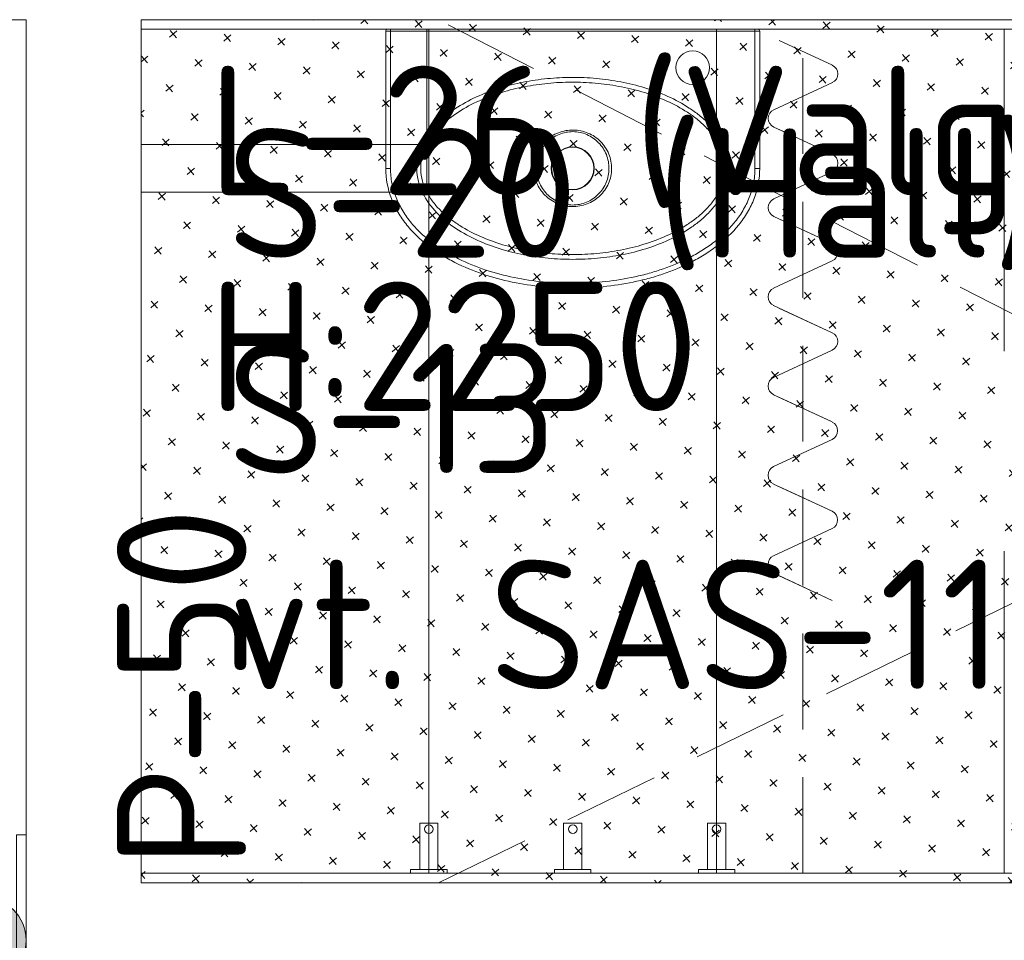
# Model space of a CAD drawing. Header units: millimetres. Extents: x 130528 to 177851, y 51760 to 113805.
# Tile 5 of 88: x 136343 to 137370, y 55970 to 56930. Entities that reach past the tile are written whole.
import ezdxf

# ---------------------------------------------------------------- set-up
doc = ezdxf.new("R2010")
doc.units = ezdxf.units.MM
doc.linetypes.add('Hidden 100.00_ 50.00', pattern=[150, 100, -50])
doc.layers.get('0').update_dxf_attribs({"true_color": 0x000000})
for name, color, linetype, lineweight, true_color in [('_SA-LAGI', 7, 'Continuous', 9, 0x5b5b5b), ('_SA-LAGI_hatch', 7, 'Continuous', 5, 0x787878), ('_SA-LAGI_tekst', 7, 'Continuous', 0, 0x7f4f3f), ('_SA-PORAND', 7, 'Continuous', 9, 0x5b5b5b), ('_SA-PORAND_hatch', 254, 'Continuous', 9, 0xbebebe), ('_SA-PORAND_tekst', 7, 'Continuous', 9, 0x5b5b5b), ('_SA-SANTEHN', 7, 'Continuous', 0, 0x4c5f99), ('_SA-SANTEHN_trapp', 7, 'Continuous', 0, 0x4c6099), ('_SA-SEIN_hatch', 7, 'Continuous', 0, 0x797979), ('_SA-SEIN_tekst', 250, 'Continuous', 0, 0x333333), ('_SA-SISUSTUS_kohtkindel', 7, 'Continuous', 15, 0x7f4f3f), ('_SA-VALGUSTUS_lulitid', 240, 'Continuous', 9, 0xff003f)]:
    doc.layers.add(name, color=color, linetype=linetype, lineweight=lineweight, true_color=true_color)
doc.styles.add('DIN Pro Medium-Medium', font='txt')

# ---------------------------------------------------------------- blocks, each defined once
blk = doc.blocks.new('_SA Lyliti(syvistatud) x2')
at = {"linetype": 'ByBlock', "lineweight": -2}
blk.add_hatch(color=0, dxfattribs=at).paths.add_polyline_path([(75, 0), (75, 1.7), (75, 3.3), (74.9, 5), (74.7, 6.7), (74.5, 8.5), (74.3, 10.2), (74.1, 11.9), (73.8, 13.7), (73.4, 15.4), (73, 17.1), (72.6, 18.9), (72.1, 20.6), (71.6, 22.4), (71, 24.1), (70.4, 25.9), (69.8, 27.6), (69, 29.3), (68.3, 31.1), (67.5, 32.8), (66.6, 34.5), (65.7, 36.1), (64.8, 37.8), (63.8, 39.4), (62.8, 41.1), (61.7, 42.7), (60.6, 44.2), (59.4, 45.8), (58.2, 47.3), (57, 48.8), (55.7, 50.2), (54.4, 51.7), (53.1, 53.1), (51.7, 54.4), (50.2, 55.7), (48.8, 57), (47.3, 58.2), (45.8, 59.4), (44.2, 60.6), (42.7, 61.7), (41.1, 62.8), (39.4, 63.8), (37.8, 64.8), (36.1, 65.7), (34.5, 66.6), (32.8, 67.5), (31.1, 68.3), (29.3, 69), (27.6, 69.8), (25.9, 70.4), (24.1, 71), (22.4, 71.6), (20.6, 72.1), (18.9, 72.6), (17.1, 73), (15.4, 73.4), (13.7, 73.8), (11.9, 74.1), (10.2, 74.3), (8.5, 74.5), (6.7, 74.7), (5, 74.9), (3.3, 75), (1.7, 75), (0, 75), (-1.7, 75), (-3.3, 75), (-5, 74.9), (-6.7, 74.7), (-8.5, 74.5), (-10.2, 74.3), (-11.9, 74.1), (-13.7, 73.8), (-15.4, 73.4), (-17.1, 73), (-18.9, 72.6), (-20.6, 72.1), (-22.4, 71.6), (-24.1, 71), (-25.9, 70.4), (-27.6, 69.8), (-29.3, 69), (-31.1, 68.3), (-32.8, 67.5), (-34.5, 66.6), (-36.1, 65.7), (-37.8, 64.8), (-39.4, 63.8), (-41.1, 62.8), (-42.7, 61.7), (-44.2, 60.6), (-45.8, 59.4), (-47.3, 58.2), (-48.8, 57), (-50.2, 55.7), (-51.7, 54.4), (-53.1, 53.1), (-54.4, 51.7), (-55.7, 50.2), (-57, 48.8), (-58.2, 47.3), (-59.4, 45.8), (-60.6, 44.2), (-61.7, 42.7), (-62.8, 41.1), (-63.8, 39.4), (-64.8, 37.8), (-65.7, 36.1), (-66.6, 34.5), (-67.5, 32.8), (-68.3, 31.1), (-69, 29.3), (-69.8, 27.6), (-70.4, 25.9), (-71, 24.1), (-71.6, 22.4), (-72.1, 20.6), (-72.6, 18.9), (-73, 17.1), (-73.4, 15.4), (-73.8, 13.7), (-74.1, 11.9), (-74.3, 10.2), (-74.5, 8.5), (-74.7, 6.7), (-74.9, 5), (-75, 3.3), (-75, 1.7), (-75, 0), (-75, -1.7), (-75, -3.3), (-74.9, -5), (-74.7, -6.7), (-74.5, -8.5), (-74.3, -10.2), (-74.1, -11.9), (-73.8, -13.7), (-73.4, -15.4), (-73, -17.1), (-72.6, -18.9), (-72.1, -20.6), (-71.6, -22.4), (-71, -24.1), (-70.4, -25.9), (-69.8, -27.6), (-69, -29.3), (-68.3, -31.1), (-67.5, -32.8), (-66.6, -34.5), (-65.7, -36.1), (-64.8, -37.8), (-63.8, -39.4), (-62.8, -41.1), (-61.7, -42.7), (-60.6, -44.2), (-59.4, -45.8), (-58.2, -47.3), (-57, -48.8), (-55.7, -50.2), (-54.4, -51.7), (-53.1, -53.1), (-51.7, -54.4), (-50.2, -55.7), (-48.8, -57), (-47.3, -58.2), (-45.8, -59.4), (-44.2, -60.6), (-42.7, -61.7), (-41.1, -62.8), (-39.4, -63.8), (-37.8, -64.8), (-36.1, -65.7), (-34.5, -66.6), (-32.8, -67.5), (-31.1, -68.3), (-29.3, -69), (-27.6, -69.8), (-25.9, -70.4), (-24.1, -71), (-22.4, -71.6), (-20.6, -72.1), (-18.9, -72.6), (-17.1, -73), (-15.4, -73.4), (-13.7, -73.8), (-11.9, -74.1), (-10.2, -74.3), (-8.5, -74.5), (-6.7, -74.7), (-5, -74.9), (-3.3, -75), (-1.7, -75), (0, -75), (1.7, -75), (3.3, -75), (5, -74.9), (6.7, -74.7), (8.5, -74.5), (10.2, -74.3), (11.9, -74.1), (13.7, -73.8), (15.4, -73.4), (17.1, -73), (18.9, -72.6), (20.6, -72.1), (22.4, -71.6), (24.1, -71), (25.9, -70.4), (27.6, -69.8), (29.3, -69), (31.1, -68.3), (32.8, -67.5), (34.5, -66.6), (36.1, -65.7), (37.8, -64.8), (39.4, -63.8), (41.1, -62.8), (42.7, -61.7), (44.2, -60.6), (45.8, -59.4), (47.3, -58.2), (48.8, -57), (50.2, -55.7), (51.7, -54.4), (53.1, -53.1), (54.4, -51.7), (55.7, -50.2), (57, -48.8), (58.2, -47.3), (59.4, -45.8), (60.6, -44.2), (61.7, -42.7), (62.8, -41.1), (63.8, -39.4), (64.8, -37.8), (65.7, -36.1), (66.6, -34.5), (67.5, -32.8), (68.3, -31.1), (69, -29.3), (69.8, -27.6), (70.4, -25.9), (71, -24.1), (71.6, -22.4), (72.1, -20.6), (72.6, -18.9), (73, -17.1), (73.4, -15.4), (73.8, -13.7), (74.1, -11.9), (74.3, -10.2), (74.5, -8.5), (74.7, -6.7), (74.9, -5), (75, -3.3), (75, -1.7)], flags=0)
at = {"color": 0, "linetype": 'ByBlock', "lineweight": -2}
for p, q in [((-81.1, 235.7), (-232.6, 187.2)), ((-24.4, 70.9), (-81.1, 235.7)), ((24.4, 70.9), (81.1, 235.7)), ((81.1, 235.7), (232.6, 187.2))]:
    blk.add_line(p, q, dxfattribs=at)
blk.add_circle((0, 0), 75, dxfattribs=at)
blk = doc.blocks.new('Valamu eumar luna 390x270')
at = {"color": 0, "linetype": 'Continuous', "lineweight": 18}
for p, q in [((0, 190), (0, 193)), ((0, -190), (0, 190)), ((2, 195), (145.1, 195)), ((145.1, 195), (145.1, 190)), ((0, -193), (0, -190)), ((145.1, -195), (2, -195)), ((145.1, -195), (145.1, -190))]:
    blk.add_line(p, q, dxfattribs=at)
at = {"color": 0, "linetype": 'Continuous', "lineweight": 13}
for p, q in [((2, 190), (0, 190)), ((2, 195), (2, 190)), ((145.1, 190), (2, 190)), ((2, 190), (2, -190)), ((2, -190), (0, -190)), ((2, -190), (145.1, -190)), ((2, -190), (2, -195))]:
    blk.add_line(p, q, dxfattribs=at)
at = {"color": 0, "linetype": 'Continuous', "lineweight": 18}
for centre, radius in [((40, 125), 17.5), ((145, 0), 22.5), ((145, 0), 22)]:
    blk.add_circle(centre, radius, dxfattribs=at)
for centre, start, end in [((2, 193), 90, 180), ((2, -193), 180, 270)]:
    blk.add_arc(centre, 2, start, end, dxfattribs=at)
blk.add_open_spline([(145.1, 195), (155.9, 195), (166.4, 193), (181.4, 187.2), (186.2, 184.9), (195.4, 179.5), (199.9, 176.4), (212.4, 166.3), (219.7, 158.6), (229.4, 145.9), (232.4, 141.5), (238, 132.4), (240.6, 127.8), (247.8, 113.6), (251.8, 103.8), (257, 88.7), (258.6, 83.6), (261.3, 73.3), (262.5, 68.2), (265.7, 52.6), (267.3, 42.2), (269.5, 21.2), (270, 10.7), (270, -10.5), (269.5, -21.2), (267.3, -42.3), (265.7, -52.7), (261.5, -73.3), (258.8, -83.4), (252, -103.5), (247.9, -113.4), (240.7, -127.7), (238.1, -132.3), (232.5, -141.3), (229.5, -145.8), (223, -154.3), (219.5, -158.4), (212.2, -166), (208.3, -169.6), (200, -176.3), (195.6, -179.4), (186.3, -184.8), (181.6, -187.1), (166.6, -192.9), (155.9, -195), (145.1, -195)], degree=3, knots=[0, 0, 0, 0, 0.0625, 0.0625, 0.09375, 0.09375, 0.125, 0.125, 0.1875, 0.1875, 0.21875, 0.21875, 0.25, 0.25, 0.3125, 0.3125, 0.34375, 0.34375, 0.375, 0.375, 0.4375, 0.4375, 0.5, 0.5, 0.5625, 0.5625, 0.625, 0.625, 0.6875, 0.6875, 0.75, 0.75, 0.78125, 0.78125, 0.8125, 0.8125, 0.84375, 0.84375, 0.875, 0.875, 0.90625, 0.90625, 0.9375, 0.9375, 1, 1, 1, 1], dxfattribs=at)
at = {"color": 0, "linetype": 'Continuous', "lineweight": 13}
for points, knots in [([(145.1, -190), (150.3, -190), (155.5, -189.5), (165.7, -187.5), (170.7, -186), (180.3, -182.2), (184.9, -179.9), (193.8, -174.5), (198.1, -171.5), (206, -164.9), (209.8, -161.4), (216.8, -153.8), (220.1, -149.8), (226.3, -141.5), (229.2, -137.2), (234.5, -128.4), (237, -123.9), (243.9, -110), (247.8, -100.4), (254.3, -80.9), (256.8, -71.1), (260.9, -51.1), (262.4, -41), (264.5, -20.6), (265, -10.2), (265, 10.3), (264.5, 20.6), (262.5, 40.9), (260.9, 51), (257.9, 66), (256.7, 71.1), (254.1, 81), (252.6, 86), (247.7, 100.7), (243.8, 110.2), (237, 124), (234.5, 128.5), (229.1, 137.3), (226.3, 141.7), (217, 154.1), (210, 161.6), (198, 171.5), (193.8, 174.6), (184.9, 179.9), (180.3, 182.2), (170.6, 186), (165.6, 187.5), (155.5, 189.5), (150.3, 190), (145.1, 190)], [0, 0, 0, 0, 0.03125, 0.03125, 0.0625, 0.0625, 0.09375, 0.09375, 0.125, 0.125, 0.15625, 0.15625, 0.1875, 0.1875, 0.21875, 0.21875, 0.25, 0.25, 0.3125, 0.3125, 0.375, 0.375, 0.4375, 0.4375, 0.5, 0.5, 0.5625, 0.5625, 0.625, 0.625, 0.65625, 0.65625, 0.6875, 0.6875, 0.75, 0.75, 0.78125, 0.78125, 0.8125, 0.8125, 0.875, 0.875, 0.90625, 0.90625, 0.9375, 0.9375, 0.96875, 0.96875, 1, 1, 1, 1]), ([(239.9, 0), (239.9, -8.6), (239.6, -17.1), (238, -34), (236.7, -42.5), (233.5, -59.3), (231.5, -67.6), (226.4, -83.9), (223.4, -91.9), (216.4, -107.3), (212.4, -114.7), (203.1, -128.9), (197.7, -135.7), (185.3, -147.6), (178.3, -152.8), (166.8, -158.4), (162.8, -159.8), (154.4, -161.9), (150.1, -162.5), (141.5, -162.6), (137.1, -162.2), (128.7, -160.3), (124.7, -158.9), (112.8, -153.5), (105.9, -148.5), (93.3, -136.6), (87.8, -130), (78.3, -115.8), (74.1, -108.2), (67, -92.6), (63.9, -84.5), (58.8, -68.2), (56.8, -59.9), (53.5, -43.3), (52.3, -34.9), (50.6, -18), (50.2, -9.5), (50.1, 7.6), (50.5, 16.2), (52, 33.2), (53.3, 41.7), (56.5, 58.6), (58.4, 66.9), (63.5, 83.3), (66.5, 91.4), (73.4, 106.9), (77.5, 114.3), (84.4, 125), (86.9, 128.4), (92.3, 135.1), (95.2, 138.4), (101.4, 144.4), (104.7, 147.2), (111.7, 152.2), (115.4, 154.5), (123.1, 158.3), (127.1, 159.8), (135.5, 161.9), (139.8, 162.5), (148.4, 162.6), (152.7, 162.2), (161.2, 160.3), (165.3, 158.9), (173.1, 155.4), (176.9, 153.2), (184, 148.3), (187.3, 145.5), (193.6, 139.6), (196.6, 136.4), (202.1, 129.8), (204.7, 126.4), (211.8, 115.7), (216, 108.2), (223.2, 92.4), (226.2, 84.4), (231.4, 68.1), (233.4, 59.8), (236.6, 42.9), (237.9, 34.4), (239.2, 21.5), (239.4, 17.2), (239.8, 8.6), (239.9, 4.3), (239.9, 0)], [0, 0, 0, 0, 0.03125, 0.03125, 0.0625, 0.0625, 0.09375, 0.09375, 0.125, 0.125, 0.15625, 0.15625, 0.1875, 0.1875, 0.21875, 0.21875, 0.234375, 0.234375, 0.25, 0.25, 0.265625, 0.265625, 0.28125, 0.28125, 0.3125, 0.3125, 0.34375, 0.34375, 0.375, 0.375, 0.40625, 0.40625, 0.4375, 0.4375, 0.46875, 0.46875, 0.5, 0.5, 0.53125, 0.53125, 0.5625, 0.5625, 0.59375, 0.59375, 0.625, 0.625, 0.65625, 0.65625, 0.671875, 0.671875, 0.6875, 0.6875, 0.703125, 0.703125, 0.71875, 0.71875, 0.734375, 0.734375, 0.75, 0.75, 0.765625, 0.765625, 0.78125, 0.78125, 0.796875, 0.796875, 0.8125, 0.8125, 0.828125, 0.828125, 0.84375, 0.84375, 0.875, 0.875, 0.90625, 0.90625, 0.9375, 0.9375, 0.96875, 0.96875, 0.984375, 0.984375, 1, 1, 1, 1]), ([(234.9, 0), (234.9, 8.4), (234.6, 16.7), (233, 33.3), (231.8, 41.6), (228.7, 58), (226.7, 66.2), (221.8, 82), (218.9, 89.8), (212.1, 105.1), (208.2, 112.4), (201.4, 122.8), (199, 126.2), (193.8, 132.7), (191, 135.8), (185, 141.6), (181.9, 144.3), (175.2, 149.2), (171.6, 151.4), (164, 155), (160.1, 156.4), (151.9, 158.2), (147.7, 158.6), (139.4, 158.4), (135.2, 157.7), (127.2, 155.4), (123.3, 153.9), (116, 150), (112.5, 147.6), (106, 142.5), (102.9, 139.7), (97.1, 133.7), (94.4, 130.5), (89.4, 123.9), (87.1, 120.5), (80.6, 110.1), (76.9, 102.9), (70.4, 87.8), (67.5, 80), (62.8, 64.1), (61, 56.1), (58, 39.8), (56.9, 31.6), (55.4, 15.2), (55.1, 6.9), (55.2, -9.6), (55.6, -17.8), (57.2, -34.1), (58.4, -42.2), (61.5, -58.3), (63.4, -66.2), (68.2, -82), (71.1, -89.8), (77.9, -104.9), (81.8, -112.3), (90.8, -126.2), (95.8, -132.7), (107.7, -144.3), (114.3, -149.4), (125.6, -154.8), (129.5, -156.3), (137.6, -158.1), (141.8, -158.6), (150.1, -158.4), (154.2, -157.8), (162.3, -155.6), (166.1, -154.1), (173.4, -150.3), (176.9, -148.1), (183.5, -143), (186.6, -140.2), (192.4, -134.3), (195.1, -131.2), (200.2, -124.6), (202.5, -121.2), (209, -110.9), (212.8, -103.7), (219.3, -88.7), (222.2, -81), (227, -65.2), (228.8, -57.2), (231.9, -41), (233.1, -32.8), (234.2, -20.6), (234.5, -16.5), (234.8, -8.2), (234.9, -4.2), (234.9, 0)], [0, 0, 0, 0, 0.03125, 0.03125, 0.0625, 0.0625, 0.09375, 0.09375, 0.125, 0.125, 0.15625, 0.15625, 0.171875, 0.171875, 0.1875, 0.1875, 0.203125, 0.203125, 0.21875, 0.21875, 0.234375, 0.234375, 0.25, 0.25, 0.265625, 0.265625, 0.28125, 0.28125, 0.296875, 0.296875, 0.3125, 0.3125, 0.328125, 0.328125, 0.34375, 0.34375, 0.375, 0.375, 0.40625, 0.40625, 0.4375, 0.4375, 0.46875, 0.46875, 0.5, 0.5, 0.53125, 0.53125, 0.5625, 0.5625, 0.59375, 0.59375, 0.625, 0.625, 0.65625, 0.65625, 0.6875, 0.6875, 0.71875, 0.71875, 0.734375, 0.734375, 0.75, 0.75, 0.765625, 0.765625, 0.78125, 0.78125, 0.796875, 0.796875, 0.8125, 0.8125, 0.828125, 0.828125, 0.84375, 0.84375, 0.875, 0.875, 0.90625, 0.90625, 0.9375, 0.9375, 0.96875, 0.96875, 0.984375, 0.984375, 1, 1, 1, 1]), ([(124, -34.5), (119.5, -31.7), (115.6, -28), (109.5, -19.4), (107.3, -14.4), (105.5, -6.7), (105.2, -4.1), (105, 1.2), (105.2, 3.8), (106.4, 11.6), (108.2, 16.7), (113.6, 25.7), (117.3, 29.7), (125.8, 35.9), (130.6, 38.2), (140.9, 40.7), (146.2, 40.9), (156.6, 39.2), (161.6, 37.3), (170.5, 31.7), (174.4, 28), (180.5, 19.3), (182.7, 14.4), (184.4, 6.7), (184.8, 4), (185, -1.2), (184.8, -3.8), (183.6, -11.6), (181.8, -16.7), (176.3, -25.7), (172.7, -29.7), (164.2, -36), (159.4, -38.2), (151.7, -40), (149.1, -40.4), (143.9, -40.6), (141.2, -40.4), (133.5, -39.2), (128.5, -37.3), (124, -34.5)], [0, 0, 0, 0, 0.0625, 0.0625, 0.125, 0.125, 0.15625, 0.15625, 0.1875, 0.1875, 0.25, 0.25, 0.3125, 0.3125, 0.375, 0.375, 0.4375, 0.4375, 0.5, 0.5, 0.5625, 0.5625, 0.625, 0.625, 0.65625, 0.65625, 0.6875, 0.6875, 0.75, 0.75, 0.8125, 0.8125, 0.875, 0.875, 0.90625, 0.90625, 0.9375, 0.9375, 1, 1, 1, 1]), ([(130.4, -34.9), (132.7, -35.9), (135, -36.6), (139.9, -37.5), (142.4, -37.8), (149.8, -37.8), (154.8, -36.9), (163.9, -33.2), (168.2, -30.4), (175.4, -23.5), (178.2, -19.3), (182.2, -10.1), (183.2, -5.2), (183.3, 4.7), (182.3, 9.7), (178.4, 18.9), (175.6, 23.1), (168.5, 30.2), (164.3, 33), (155.1, 36.8), (150.2, 37.8), (140.3, 37.8), (135.3, 36.9), (126, 33.2), (121.8, 30.4), (114.7, 23.5), (111.8, 19.3), (107.8, 10.1), (106.8, 5.2), (106.7, -4.7), (107.7, -9.7), (111.6, -18.9), (114.4, -23.1), (121.5, -30.2), (125.8, -33), (130.4, -34.9)], [0, 0, 0, 0, 0.03125, 0.03125, 0.0625, 0.0625, 0.125, 0.125, 0.1875, 0.1875, 0.25, 0.25, 0.3125, 0.3125, 0.375, 0.375, 0.4375, 0.4375, 0.5, 0.5, 0.5625, 0.5625, 0.625, 0.625, 0.6875, 0.6875, 0.75, 0.75, 0.8125, 0.8125, 0.875, 0.875, 0.9375, 0.9375, 1, 1, 1, 1])]:
    blk.add_open_spline(points, degree=3, knots=knots, dxfattribs=at)
blk = doc.blocks.new('Wckätepaber_4.5')
at = {"layer": '_SA-SANTEHN', "color": 0, "lineweight": -2}
blk.add_lwpolyline([(0, 149), (0, -149), (-120, -149), (-120, 149)], close=True, dxfattribs=at)
blk = doc.blocks.new('Wcprügikast_4.1')
at = {"layer": '_SA-SANTEHN', "color": 0, "lineweight": -2}
blk.add_lwpolyline([(-170, 149), (-170, -149), (0, -149), (0, 149)], close=True, dxfattribs=at)

msp = doc.modelspace()

# ---------------------------------------------------------------- hatches: boundary and pattern name
at = {"layer": '_SA-LAGI_hatch', "true_color": 0x3fbfbf}
h = msp.add_hatch(dxfattribs=at)
h.set_pattern_fill('Plus', color=123, scale=40, angle=41, style=0, pattern_type=2)
h.set_pattern_definition([(41, (-3.774, -3.28), (-26.242361, 30.188383), [10, -30]), (131, (3.28, -3.774), (-30.188383, -26.242361), [10, -30])])
h.paths.add_polyline_path([(136470, 56030), (136470, 56930), (137970, 56930), (137970, 56030)], flags=0)

# ---------------------------------------------------------------- linework, layer by layer
at = {"layer": '_SA-LAGI'}
for points in [[(133100, 56530), (133100, 55010), (136350, 55010), (136350, 56930), (134380, 56930), (134380, 56530)], [(136470, 56030), (136470, 56930), (137970, 56930), (137970, 56030)]]:
    msp.add_lwpolyline(points, close=True, dxfattribs=at)
at = {"layer": '_SA-PORAND'}
for points in [[(136350, 56930), (136350, 55010), (133100, 55010), (133100, 56530), (134380, 56530), (134380, 56930)], [(136470, 56030), (137970, 56030), (137970, 56930), (136470, 56930)], [(136470, 56030), (137970, 56030), (137970, 56930), (136470, 56930)]]:
    msp.add_lwpolyline(points, close=True, dxfattribs=at)
at = {"layer": '_SA-PORAND_hatch'}
msp.add_lwpolyline([(136770, 56920), (136770, 56040), (137070, 56040), (137070, 56920)], close=True, dxfattribs=at)
for points in [[(137370, 56584.2), (137370, 56920), (137070, 56920), (137070, 56040), (137370, 56040), (137370, 56375.8)], [(136350, 56080), (136340, 56080), (136340, 55860), (136350, 55860)]]:
    msp.add_lwpolyline(points, dxfattribs=at)
at = {"layer": '_SA-SANTEHN'}
for points in [[(136779.5, 56044), (136779.5, 56092), (136760.5, 56092), (136760.5, 56044)], [(136910.5, 56044), (136910.5, 56092), (136929.5, 56092), (136929.5, 56044)], [(137060.5, 56044), (137060.5, 56092), (137079.5, 56092), (137079.5, 56044)], [(136789, 56044), (136789, 56040), (136751, 56040), (136751, 56044)], [(136901, 56044), (136901, 56040), (136939, 56040), (136939, 56044)], [(137051, 56044), (137051, 56040), (137089, 56040), (137089, 56044)]]:
    msp.add_lwpolyline(points, close=True, dxfattribs=at)
at = {"layer": '_SA-SANTEHN', "extrusion": (0, 0, -1)}
msp.add_circle((-136770, 56086), 4.5, dxfattribs=at)
at = {"layer": '_SA-SANTEHN'}
for centre in [(136920, 56086), (137070, 56086)]:
    msp.add_circle(centre, 4.5, dxfattribs=at)
at = {"layer": '_SA-SANTEHN_trapp', "linetype": 'Hidden 100.00_ 50.00'}
msp.add_lwpolyline([(136780, 56030), (137680, 56468.6), (136780, 56930)], dxfattribs=at)
at = {"layer": '_SA-SEIN_hatch'}
msp.add_lwpolyline([(136470, 56040), (137960, 56040), (137960, 56920), (136470, 56920)], dxfattribs=at)
at = {"layer": '_SA-SISUSTUS_kohtkindel', "linetype": 'Hidden 100.00_ 50.00'}
msp.add_line((137160, 56040), (137160, 56920), dxfattribs=at)
at = {"layer": '_SA-SISUSTUS_kohtkindel'}
for p, q in [((137135.1, 56908.4, -5.4), (137190.7, 56882.6, -5.1)), ((137129.6, 56836.1, -4.9), (137190.7, 56864.5, -5.1)), ((137129.6, 56817.9, -4.9), (137190.7, 56789.6, -5.1)), ((137135.1, 56815.4, -5.1), (137190.6, 56789.6, -4.9)), ((137129.6, 56743.1, -4.6), (137190.6, 56771.4, -4.9)), ((137129.6, 56724.9, -4.6), (137190.6, 56696.5, -4.9)), ((137135, 56722.4, -4.9), (137190.6, 56696.5, -4.7)), ((137129.5, 56650, -4.4), (137190.6, 56678.4, -4.7)), ((137129.5, 56631.9, -4.4), (137190.6, 56603.5, -4.7)), ((137135, 56629.3, -4.6), (137190.5, 56603.5, -4.4)), ((137129.5, 56557, -4.1), (137190.5, 56585.4, -4.4)), ((137129.5, 56538.9, -4.1), (137190.5, 56510.5, -4.4)), ((137134.9, 56536.3, -4.4), (137190.5, 56510.5, -4.2)), ((137129.4, 56464, -3.9), (137190.5, 56492.4, -4.2)), ((137129.4, 56445.8, -3.9), (137190.5, 56417.4, -4.2)), ((137134.9, 56443.3, -4.2), (137190.4, 56417.5, -4)), ((137129.4, 56370.9, -3.7), (137190.4, 56399.3, -4)), ((137129.4, 56352.8, -3.7), (137190.4, 56324.4, -4)), ((137134.8, 56350.3, -3.9), (137190.4, 56324.4, -3.7))]:
    msp.add_line(p, q, dxfattribs=at)
at = {"layer": '_SA-SISUSTUS_kohtkindel', "extrusion": (-0.004614, 2.17208e-08, -0.999989)}
for centre, start, end in [((-137185, 56873.5, -627.8), 114.9463, 245.0542), ((-137132.4, 56827, -627.8), 294.9463, 65.0542), ((-137185, 56780.5, -628.1), 114.9463, 245.0542), ((-137132.4, 56734, -628.1), 294.9463, 65.0542), ((-137184.9, 56687.5, -628.3), 114.9463, 245.0542), ((-137132.3, 56641, -628.3), 294.9463, 65.0542), ((-137184.9, 56594.5, -628.6), 114.9463, 245.0542), ((-137132.3, 56547.9, -628.6), 294.9463, 65.0542), ((-137184.8, 56501.4, -628.8), 114.9463, 245.0542), ((-137132.2, 56454.9, -628.8), 294.9463, 65.0542), ((-137184.8, 56408.4, -629), 114.9463, 245.0542), ((-137132.2, 56361.9, -629), 294.9463, 65.0542)]:
    msp.add_arc(centre, 10, start, end, dxfattribs=at)

# ---------------------------------------------------------------- block references
at = {"layer": '_SA-SANTEHN', "xscale": -1, "rotation": 270.0000000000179}
for name in ['Wckätepaber_4.5', 'Wcprügikast_4.1']:
    msp.add_blockref(name, (136619, 56920), dxfattribs=at)
at = {"layer": '_SA-SANTEHN', "rotation": 270.0000000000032}
msp.add_blockref('Valamu eumar luna 390x270', (136920, 56920), dxfattribs=at)
at = {"layer": '_SA-VALGUSTUS_lulitid', "xscale": 0.5999999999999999, "yscale": 0.5999999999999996, "zscale": 0.6000000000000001, "rotation": 89.99999999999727}
msp.add_blockref('_SA Lyliti(syvistatud) x2', (136305, 55970), dxfattribs=at)

# ---------------------------------------------------------------- texts
at = {"layer": '_SA-LAGI_tekst', "insert": (136539.9, 56882), "char_height": 135, "width": 2289.836, "attachment_point": 1, "style": 'DIN Pro Medium-Medium'}
msp.add_mtext('{\\fDIN Pro;L-26 (Valge)}\\P{\\fDIN Pro;H:2250}\\P', dxfattribs=at)
at = {"layer": '_SA-PORAND_tekst', "insert": (136444.7, 56045.6), "char_height": 135, "width": 1047.541, "attachment_point": 1, "rotation": 90, "style": 'DIN Pro Medium-Medium'}
msp.add_mtext('P-50', dxfattribs=at)
at = {"layer": '_SA-SEIN_tekst', "insert": (136559.6, 56817), "char_height": 135, "width": 2198.361, "attachment_point": 1, "style": 'DIN Pro Medium-Medium'}
msp.add_mtext('{\\fDIN Pro;S-20 (Hall)}\\P{\\fDIN Pro;S-13 }\\P{\\fDIN Pro;vt. SAS-116}\\P', dxfattribs=at)

doc.saveas('drawing.dxf')
